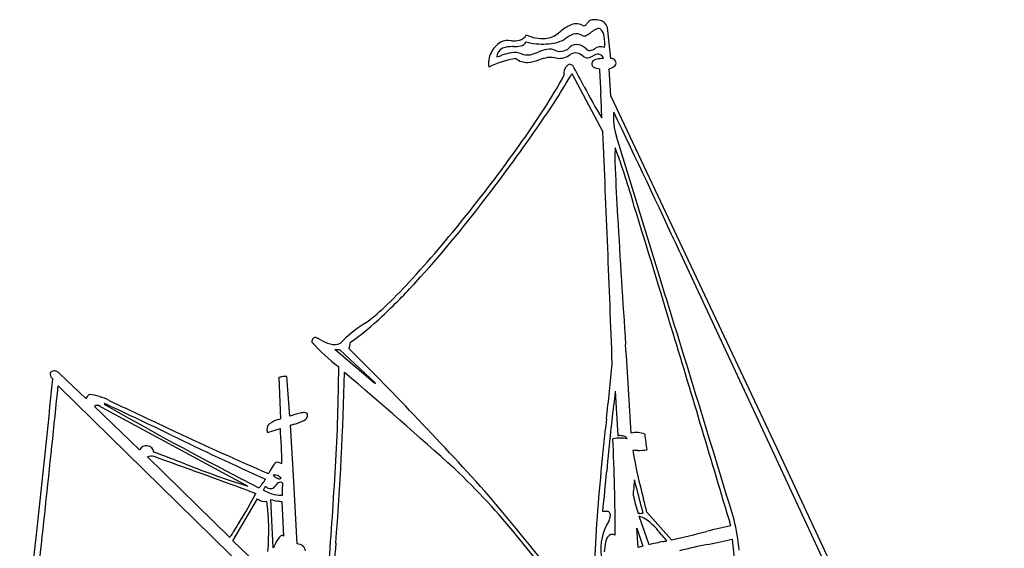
# Model space of a CAD drawing. Extents: x 0.7 to 7.97, y 1.37 to 9.42.
# Tile 3 of 3: x 1.58 to 7.84, y 6.07 to 9.42. Entities that reach past the tile are written whole.
import ezdxf

# ---------------------------------------------------------------- set-up
doc = ezdxf.new("R2010")
doc.units = 0

msp = doc.modelspace()

# ---------------------------------------------------------------- linework, layer by layer
at = {"color": 7, "linetype": 'CONTINUOUS'}
for p, q in [((5.336761, 9.179286), (5.315854, 9.374589)), ((5.044081, 9.300669), (5.048428, 9.30372)), ((5.095639, 9.133467), (5.076126, 9.143222)), ((5.090064, 9.08329), (5.286585, 8.712547)), ((5.336761, 8.942521), (5.327004, 9.113953)), ((6.390831, 6.707807), (5.336761, 8.942521)), ((5.633087, 7.838062), (5.372999, 8.683278)), ((5.77525, 7.950493), (6.360061, 6.696986)), ((3.773867, 7.495758), (3.765625, 7.490167)), ((3.675386, 7.336896), (3.685142, 7.377315)), ((3.58479, 7.332714), (3.615453, 7.332714)), ((3.840111, 7.115375), (3.58479, 7.332714)), ((3.615453, 7.332714), (3.844386, 7.118351)), ((3.609755, 7.221312), (3.609878, 7.221212)), ((5.346517, 7.242119), (5.346517, 7.242119)), ((2.004254, 7.020511), (1.83979, 7.176612)), ((3.229379, 7.1571), (3.239136, 6.890889)), ((3.299068, 6.908006), (3.279556, 7.161281)), ((1.82864, 7.101349), (3.279556, 5.681096)), ((3.844386, 7.118351), (3.840111, 7.115375)), ((5.366029, 7.066504), (5.381361, 6.784962)), ((2.025161, 7.045599), (2.025147, 7.045587)), ((2.345729, 6.694368), (2.060006, 6.970333)), ((2.104606, 6.966151), (3.032857, 6.464394)), ((3.307865, 6.910844), (3.299068, 6.908006)), ((3.158296, 6.805869), (3.239136, 6.830957)), ((3.321698, 6.531121), (3.304643, 6.850469)), ((6.360061, 6.696986), (7.764708, 3.67964)), ((7.835793, 3.619708), (6.390831, 6.707807)), ((2.918568, 6.138253), (2.395904, 6.649767)), ((3.24889, 6.605167), (3.229379, 6.614922)), ((3.105217, 6.451968), (2.9998, 6.507186)), ((3.345063, 6.097832), (3.321698, 6.531121)), ((3.133208, 6.439307), (3.144358, 6.464394)), ((2.938081, 6.117347), (3.094183, 6.383557)), ((3.032969, 6.436575), (3.083033, 6.4184)), ((3.194536, 6.072744), (3.179203, 6.379375)), ((3.24889, 6.364043), (3.258649, 6.14801)), ((5.530449, 6.33758), (5.541646, 6.292961)), ((5.311672, 6.304111), (5.286585, 6.304111)), ((5.580614, 6.092433), (5.516558, 6.273449)), ((5.723067, 6.124374), (5.566733, 6.298536)), ((5.510925, 6.074196), (5.502621, 6.198186)), ((5.502621, 6.198186), (5.541646, 6.082501)), ((6.10891, 6.128497), (6.164661, 5.5905)), ((3.173628, 5.891556), (2.938081, 6.117347)), ((5.541646, 6.082501), (5.510925, 6.074196))]:
    msp.add_line(p, q, dxfattribs=at)
for centre, radius, start, end in [((5.222493, 9.095995), 0.326762, 116.460102, 131.849495), ((5.117625, 9.310677), 0.08786, 64.412589, 117.617585), ((5.166263, 9.406459), 0.019694, 237.116263, 300.433487), ((5.144009, 9.43145), 0.052918, 307.520821, 329.823466), ((5.385409, 9.272182), 0.236392, 144.338828, 145.859664), ((5.223961, 9.383039), 0.040791, 95.737037, 138.635066), ((5.236079, 9.320176), 0.10471, 77.316727, 98.897684), ((5.251969, 9.356244), 0.066467, 16.021347, 83.867751), ((4.740982, 9.357651), 0.065924, 284.982566, 333.849198), ((4.905203, 9.556229), 0.250701, 245.228229, 273.983026), ((4.909801, 9.455041), 0.149459, 274.91901, 309.309648), ((5.168387, 9.151495), 0.193811, 110.95349, 128.239318), ((5.119074, 9.270742), 0.064904, 55.78322, 107.943513), ((5.168073, 9.350862), 0.029255, 244.701018, 300.817949), ((5.094366, 9.49687), 0.192752, 297.397015, 308.241651), ((5.332144, 9.19519), 0.19137, 117.440587, 128.247264), ((5.258518, 9.340802), 0.028266, 64.146371, 121.011005), ((5.225659, 9.312373), 0.070308, 4.66566, 50.008513), ((5.095271, 9.28185), 0.203713, 350.762634, 370.247909), ((4.72784, 9.143247), 0.166346, 122.922404, 154.560973), ((4.686493, 9.173408), 0.119962, 80.615545, 114.140818), ((4.70811, 9.087512), 0.166327, 88.243696, 110.230742), ((4.725106, 9.456431), 0.165765, 263.400121, 281.454397), ((4.735565, 7.994886), 1.259074, 90.709424, 91.017446), ((4.725361, 9.431229), 0.177448, 268.261002, 282.641674), ((4.749543, 9.316333), 0.060065, 284.12038, 327.423818), ((4.899706, 9.63372), 0.363619, 254.11132, 274.433188), ((4.927272, 9.51734), 0.246152, 270.125651, 298.329381), ((5.01673, 9.306796), 0.08307, 251.019364, 319.938617), ((5.118065, 9.209645), 0.057741, 76.582714, 130.835797), ((5.116247, 9.178461), 0.088665, 43.40969, 80.118198), ((5.273864, 9.187379), 0.065732, 70.003943, 126.415878), ((4.694562, 9.149551), 0.133863, 150.87652, 191.130309), ((4.448767, 9.803375), 0.63584, 285.005559, 288.079866), ((4.673735, 9.187834), 0.060356, 112.544357, 178.686868), ((4.773011, 8.832964), 0.387349, 99.695361, 109.126419), ((4.727661, 9.099808), 0.116679, 68.989131, 99.811794), ((4.806405, 9.295355), 0.094161, 246.922443, 281.032505), ((4.768465, 9.4682), 0.271104, 281.91209, 293.522647), ((4.98115, 8.981657), 0.259894, 101.009749, 113.704724), ((4.947573, 9.143497), 0.094643, 63.561924, 99.768156), ((5.008333, 9.300586), 0.121134, 263.495168, 306.454037), ((5.113373, 9.158545), 0.055527, 81.29976, 126.546322), ((5.101813, 9.125497), 0.090173, 48.85291, 77.211929), ((5.186542, 9.220017), 0.036789, 226.345215, 279.9453), ((5.201714, 9.25489), 0.026145, 216.355075, 279.364592), ((5.168291, 9.304109), 0.122819, 281.556593, 297.736115), ((5.184375, 9.327725), 0.100967, 282.348637, 299.989691), ((5.266162, 9.1255), 0.080893, 93.147136, 120.216566), ((5.255684, 9.170995), 0.035788, 11.396263, 80.288962), ((4.821406, 8.606938), 0.577681, 98.637227, 116.547548), ((4.804862, 9.266076), 0.112583, 231.4182, 272.089785), ((4.78712, 9.422145), 0.269465, 274.650305, 290.286083), ((5.000406, 8.823502), 0.366071, 100.07285, 109.112413), ((4.957671, 9.058877), 0.126852, 73.07021, 99.662209), ((5.103823, 9.083529), 0.065806, 114.89118, 193.685525), ((1.884531, 7.292673), 3.701316, 27.449128, 29.823839), ((5.242286, 9.144833), 0.02526, 147.097623, 238.972763), ((5.253098, 9.133153), 0.040872, 94.540713, 141.574916), ((5.298791, 8.896713), 0.281469, 91.633579, 100.010844), ((5.266494, 9.283743), 0.18025, 289.615177, 303.518449), ((5.340227, 9.149242), 0.030243, 328.558711, 456.580079), ((1.112221, 11.289337), 4.512325, 324.316323, 330.508719), ((1.657682, 11.045045), 3.953445, 324.861224, 330.250159), ((5.267184, 9.196301), 0.082362, 242.587922, 268.952653), ((22.787463, 9.900126), 17.539412, 182.569042, 183.069119), ((7.402869, 10.136293), 2.50665, 206.986225, 212.16786), ((-11.47774, 8.060834), 16.77512, 2.531433, 3.0762), ((5.742647, 8.801498), 0.388092, 174.605074, 197.735137), ((-55.154076, -20.27095), 67.147841, 24.852782, 25.690213), ((-4.075777, 14.919645), 10.872896, 322.342591, 325.553924), ((-212.976773, -0.91991), 218.475806, 2.141009, 2.526953), ((-3.158198, 14.264259), 9.716558, 321.257085, 324.75621), ((6.107921, 8.542335), 0.745174, 174.620542, 184.813382), ((-0.787334, 6.4139), 6.534246, 16.231462, 19.659327), ((20.920837, 9.097323), 15.567714, 182.273317, 183.389888), ((-1.76745, 13.099107), 7.933268, 317.710599, 322.566721), ((-133.089527, -34.56938), 145.037845, 16.834733, 17.167277), ((-1.624121, 12.992928), 7.724468, 317.342679, 321.490899), ((112.244486, 14.471785), 107.049371, 183.371194, 183.806871), ((-255.63818, -73.252489), 273.565993, 16.895062, 17.242732), ((1.161791, 10.447583), 3.98221, 313.162634, 317.573406), ((1.634296, 9.997455), 3.2984, 313.377052, 317.255606), ((3.133202, 8.396531), 1.105371, 305.421942, 313.896935), ((2.56969, 8.934273), 1.915295, 305.61896, 313.410016), ((4.143826, 6.880907), 0.717101, 121.830121, 136.806282), ((3.466877, 7.382524), 0.027535, 135.066475, 190.905482), ((4.326862, 8.17291), 1.191546, 221.889791, 232.998985), ((3.460352, 7.392716), 0.015932, 73.3167, 144.483481), ((3.1465, 6.746385), 0.734234, 61.92852, 64.298418), ((3.647469, 7.664765), 0.312007, 240.115614, 252.837092), ((-138.985523, -36.648106), 151.28345, 16.458451, 16.941569), ((3.581637, 7.454046), 0.091248, 253.28912, 295.575315), ((-7.508564, -4.015867), 15.93631, 43.172018, 45.429169), ((-41.063255, 4.191211), 46.60273, 3.209417, 3.904298), ((1.797944, 7.176191), 0.019704, 122.184557, 183.251901), ((1.802982, 7.160625), 0.035789, 73.427876, 115.723151), ((1.786414, 7.127565), 0.072489, 42.57998, 68.322567), ((-8.315662, 7.286759), 11.92572, 356.629795, 359.685083), ((-23.479103, 10.083295), 28.9653, 353.672318, 354.370866), ((-80.473243, 15.145084), 82.655015, 353.783578, 354.446374), ((1.814635, 7.175756), 0.036369, 181.075695, 235.037824), ((3.18275, 7.71847), 0.563303, 274.748233, 276.400615), ((3.291377, 6.783365), 0.3781, 91.791598, 96.962009), ((-16.743952, 7.678856), 20.396014, 355.565909, 358.616385), ((-20.178838, -20.794859), 36.750203, 48.136156, 49.586866), ((-195.885974, 27.503429), 198.764467, 353.663683, 354.108527), ((18.659916, 5.382754), 13.400091, 172.781585, 174.95853), ((2.060215, 6.995127), 0.061449, 124.797832, 155.600915), ((1.99324, 6.70152), 0.345556, 62.580753, 84.699725), ((24.685296, 54.423778), 52.49728, 244.581876, 245.090661), ((2.077865, 6.949409), 0.027509, 49.422926, 130.480922), ((2.178167, 7.134395), 0.183622, 243.333894, 246.383683), ((2.138978, 6.999761), 0.021825, 212.701826, 249.821408), ((2.122101, 6.968925), 0.019103, 53.474225, 94.467909), ((12.583123, 25.169154), 20.978778, 240.118873, 242.818525), ((-12.294266, -24.010593), 34.188324, 64.271976, 65.038591), ((3.280571, 6.701299), 0.193028, 105.708844, 124.496332), ((2.969206, 7.648464), 0.804227, 288.794616, 289.611422), ((3.484261, 6.40412), 0.536549, 101.892146, 109.193511), ((3.250667, 7.151045), 0.303268, 284.680202, 297.034027), ((3.390497, 6.851275), 0.07967, 83.418123, 102.17556), ((3.375084, 6.915634), 0.037225, 291.137762, 367.570494), ((3.399228, 6.917253), 0.013174, 14.441741, 88.254478), ((-9.486718, -6.186176), 18.865284, 41.851231, 43.868678), ((21.179266, 5.05262), 15.975645, 173.392481, 175.780483), ((3.19592, 6.825727), 0.042543, 125.444465, 207.824727), ((-0.014479, 6.577297), 3.263488, 0.489309, 4.457905), ((3.57041, 6.046809), 0.846464, 106.6751, 108.298835), ((12.86776, 28.075066), 23.656712, 244.133411, 245.73102), ((11.27977, 25.304785), 20.441157, 244.793654, 246.606913), ((-12.846307, 6.006753), 18.212928, 0.461922, 2.38289), ((5.399197, 6.57093), 0.199022, 77.788807, 104.052438), ((5.399653, 7.741569), 0.956782, 268.904528, 269.37527), ((5.393908, 6.666986), 0.117951, 77.470304, 92.277357), ((5.40908, 6.745932), 0.037665, 31.210912, 73.943647), ((5.500916, 6.663041), 0.14153, 68.495785, 104.122892), ((6.867641, 6.926185), 1.321401, 185.709781, 190.103829), ((2.388876, 6.673422), 0.047963, 8.403101, 154.10543), ((8.685576, 7.237242), 3.254353, 189.677355, 195.195019), ((5.565698, 4.701523), 1.990616, 91.630931, 92.538492), ((5.495485, 7.498859), 0.80764, 270.961889, 275.06108), ((2.41927, 6.602304), 0.052903, 69.405537, 116.211021), ((-1.614059, -4.372871), 11.772047, 68.830257, 69.875095), ((-39.603414, -110.507145), 124.473671, 69.968705, 70.259997), ((4.624316, 11.578937), 5.356425, 248.224121, 252.715764), ((3.393935, 6.454527), 0.244703, 142.291879, 153.607987), ((3.221432, 6.591765), 0.024482, 71.058877, 149.483897), ((-31.607202, 8.66084), 35.257757, 355.598149, 356.6258), ((0.992689, 3.06693), 4.853009, 39.30821, 46.27827), ((2.968481, 6.609856), 0.202745, 320.774126, 330.166518), ((2.534936, 6.907734), 0.726622, 329.946763, 331.704334), ((3.203072, 6.481769), 0.053006, 38.228626, 99.267387), ((3.238806, 6.564227), 0.053558, 214.251572, 252.247869), ((3.232268, 6.535728), 0.024547, 246.49003, 300.458877), ((-21.310609, 9.037098), 26.737239, 354.133179, 354.684821), ((6.100704, 6.42537), 0.61854, 172.620663, 179.169163), ((-2.477255, 4.360031), 8.248274, 13.871967, 15.07173), ((3.293669, 6.344707), 0.216839, 140.838108, 150.352905), ((3.247907, 6.62379), 0.217232, 238.129505, 268.845257), ((3.176977, 6.489826), 0.041362, 217.942563, 301.705159), ((2.981927, 6.62245), 0.27415, 322.256918, 324.665544), ((3.27167, 6.42317), 0.077634, 126.897386, 148.359535), ((3.23813, 6.463014), 0.025797, 54.754096, 120.440771), ((6.408281, 6.533381), 3.155649, 180.895142, 181.288649), ((2.317667, 6.434296), 0.936185, 358.262717, 361.721057), ((1.665316, 7.107067), 1.576129, 326.359248, 334.091472), ((3.136794, 6.433064), 0.06532, 229.281458, 285.377249), ((3.293822, 6.793931), 0.43011, 254.544569, 260.165304), ((3.209571, 5.846837), 0.560794, 85.515214, 86.528426), ((-31.449097, -23.584732), 46.863516, 38.472659, 39.780363), ((4.252687, 6.468504), 1.230017, 356.948908, 358.408327), ((6.388407, 6.583153), 0.92515, 191.226651, 198.382859), ((-6.81751, 3.204138), 12.764982, 14.029004, 14.425949), ((1.588218, 6.179558), 1.577445, 355.30099, 366.937151), ((3.153088, 5.985646), 0.390336, 75.792531, 80.076381), ((5.313339, 6.282956), 0.02122, 352.892987, 454.505347), ((5.26026, 6.279582), 0.07414, 333.15019, 360.57912), ((5.528239, 5.77563), 0.516069, 90.806263, 91.973482), ((5.448303, 6.068251), 0.216252, 47.553061, 71.60129), ((5.522049, 6.43811), 0.146466, 269.580559, 277.689111), ((-26.211868, 9.226947), 28.071858, 351.962396, 353.799259), ((5.523295, 4.59999), 3.025039, 147.307216, 149.43535), ((10.300729, 5.850792), 5.06787, 175.730609, 183.164992), ((5.610968, 6.065719), 0.336913, 147.630264, 187.358372), ((5.127262, 5.736827), 0.677613, 38.140841, 46.435479), ((8.816187, -5.451014), 11.976793, 103.112169, 103.866637), ((4.649127, 5.907273), 1.510867, 5.761884, 13.157347), ((3.318644, 6.061352), 0.115909, 133.635142, 150.533749), ((3.250027, 6.136716), 0.014209, 52.642813, 143.130735), ((-6.561695, -3.12173), 14.618674, 37.010826, 39.319309), ((5.401801, 6.086614), 0.100259, 148.101489, 175.0387), ((5.348492, 6.121421), 0.036635, 61.399225, 150.26141), ((7.754241, 7.886022), 2.716678, 219.573414, 220.620315), ((3.876884, 14.478365), 8.555557, 282.46174, 283.994035), ((5.43842, 8.821795), 2.775502, 280.695968, 283.979479), ((3.556399, 5.917502), 0.393758, 149.327611, 156.78031), ((3.346441, 6.044089), 0.053761, 9.792069, 91.469038), ((42.115461, 3.363901), 38.621628, 175.934587, 176.761247), ((5.125659, 6.088901), 0.175672, 346.524761, 358.870817), ((6.097686, 6.040233), 0.797671, 176.042541, 176.751173), ((5.9811, 4.532018), 1.610988, 101.193682, 104.394474), ((4.831564, 10.16641), 4.139512, 281.662698, 281.999367), ((6.333868, 4.015935), 2.113087, 100.368828, 105.391947)]:
    msp.add_arc(centre, radius, start, end, dxfattribs=at)

doc.saveas('drawing.dxf')
